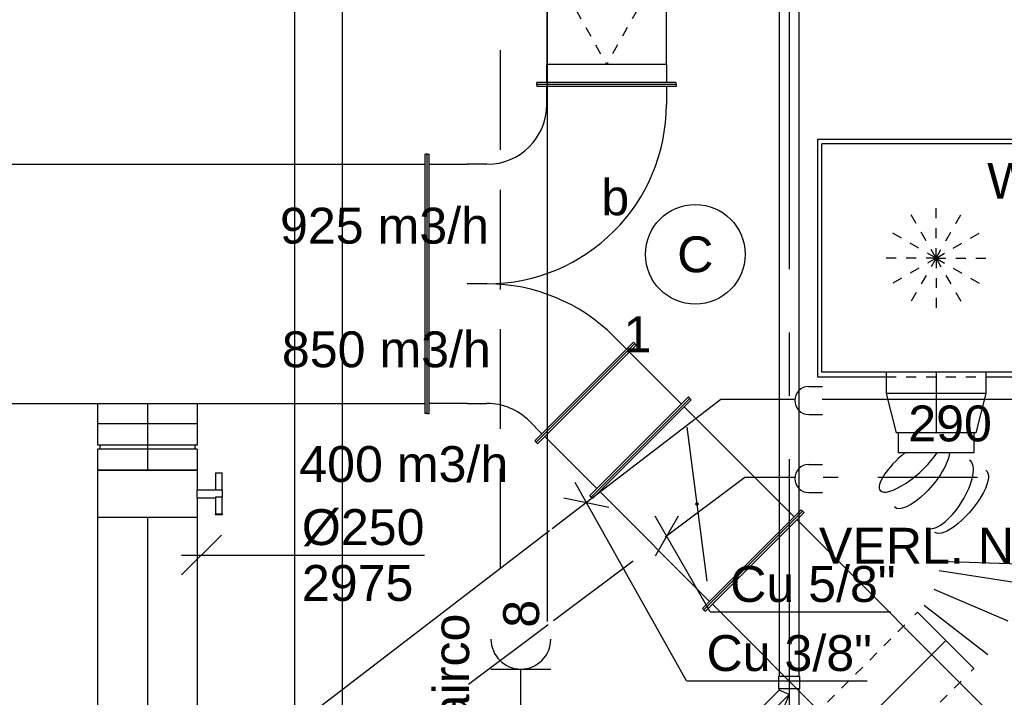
# Model space of a CAD drawing. Extents: x -138812 to 250702, y -18987 to 104055.
# Tile 59 of 193: x 67823 to 70293, y 15900 to 17599. Entities that reach past the tile are written whole.
import ezdxf
from ezdxf.enums import TextEntityAlignment as Align

# ---------------------------------------------------------------- set-up
doc = ezdxf.new("R2010")
doc.units = 0
doc.header["$LTSCALE"] = 50
for name, pattern in [('2322140', [45, 40, -5]), ('2322203', [45, 5, -2, 5, -2, 5, -2, 5, -2, 5, -2, 5, -5]), ('CENTER2', [28.575, 19.05, -3.175, 3.175, -3.175]), ('STREEPJES', [0.1, 0.05, -0.05])]:
    doc.linetypes.add(name, pattern=pattern)
doc.layers.get('0').update_dxf_attribs({"linetype": 'CONTINUOUS'})
for name, color, linetype in [('EL6131--', 2, 'CONTINUOUS'), ('EL6222--', 3, 'CONTINUOUS'), ('EL6311--', 3, 'CONTINUOUS'), ('EM6131--', 1, 'CONTINUOUS'), ('lMcht aanvoer bestaand_PR', 1, 'CONTINUOUS'), ('lucht retour bestaand', 8, 'CONTINUOUS'), ('WL524---_D', 153, 'CONTINUOUS'), ('WL524---_HARTLIJN', 8, 'CONTINUOUS'), ('WL5448--', 4, 'CONTINUOUS'), ('WL570---_TOEVOER', 3, 'CONTINUOUS'), ('WL570---_TOEVOER_HL', 8, 'CONTINUOUS'), ('WL570---_TOEVOER_RST', 2, 'CONTINUOUS'), ('WL570---_TOEVOER_RST_HL', 1, 'CONTINUOUS'), ('WM5448--', 1, 'CONTINUOUS'), ('WM570---_TOEVOER', 1, 'CONTINUOUS'), ('WM570---_TOEVOER_PR', 1, 'CONTINUOUS'), ('WM570---_TOEVOER_RST_PR', 1, 'CONTINUOUS')]:
    doc.layers.add(name, color=color, linetype=linetype)
doc.styles.add('BURO-018', font='ARIAL.TTF', dxfattribs={"height": 90})

# ---------------------------------------------------------------- blocks, each defined once
blk = doc.blocks.new('1115B3A')
at = {"color": 0, "linetype": 'Continuous'}
blk.add_circle((0, 0), 2.5, dxfattribs=at)
at = {"color": 0, "linetype": 'Continuous', "style": 'BURO-018'}
for tag, p in [('E_GKAST', (0, 8)), ('E_GROEP', (0, 5)), ('E_SGROEP', (4.5, 5)), ('E_ARMCODE', (0, 0)), ('E_SLET', (4.5, -1))]:
    blk.add_attdef(tag, text='', height=1.8, dxfattribs=at).set_placement(p, align=Align.MIDDLE)
blk = doc.blocks.new('*U29')
at = {"color": 0, "ltscale": 10}
for p, q in [((0, 60, -2730), (6239.6, 60, -2730)), ((0, -60, -2730), (6239.6, -60, -2730))]:
    blk.add_line(p, q, dxfattribs=at)
at = {"layer": 'EM6131--', "color": 1, "style": 'BURO-018'}
blk.add_attdef('POSNR', text='', height=90, dxfattribs=at).set_placement((0, 0), align=Align.MIDDLE)
blk = doc.blocks.new('*U326')
at = {"color": 0, "ltscale": 10}
for p, q in [((129.7, 151.3, -2750), (266.5, 5.5, -2750)), ((230.7, -28.2, -2750), (112.2, 134.9, -2750)), ((0, -100, -2750), (0, 100, -2750)), ((49.2, -100, -2750), (23.9, 100, -2750)), ((70.3, 111.9, -2750), (144.5, -75.5, -2750))]:
    blk.add_line(p, q, dxfattribs=at)
for centre, major_axis, ratio, start_param, end_param in [((249.4, 375.1, -2750), (99.8, -6.9), 0.310277, 1.481478, 3.141593), ((249.4, 375.1, -2750), (99.8, -6.9), 0.310277, 3.141593, 5.486533), ((264.7, 254.8, -2750), (97.4, 22.4), 0.388358, 3.141593, 6.283185)]:
    blk.add_ellipse(centre, major_axis=major_axis, ratio=ratio, start_param=start_param, end_param=end_param, dxfattribs=at)
at = {"color": 0, "ltscale": 10, "extrusion": (0, 0, -1)}
for centre, major_axis, ratio, start_param, end_param in [((246.5, 333.7, -2750), (-100.7, -7.9), 0.349925, 3.567149, 6.335221), ((272.5, 220.7, -2750), (100.5, 8.4), 0.351434, 6.232661, 9.374254)]:
    blk.add_ellipse(centre, major_axis=major_axis, ratio=ratio, start_param=start_param, end_param=end_param, dxfattribs=at)
at = {"layer": 'WM570---_TOEVOER_PR', "color": 1, "style": 'BURO-018'}
blk.add_attdef('POSNR', text='', height=90, dxfattribs=at).set_placement((0, 0), align=Align.MIDDLE)
blk = doc.blocks.new('*U327')
at = {"color": 0, "ltscale": 10}
for p, q in [((-53, 125, -2805), (0, 125, -2805)), ((0, 125, -2805), (99.1, 100, -2805)), ((0, 125, -2805), (0, -125, -2805)), ((0, 125, -2805), (0, -125, -2805)), ((0, 125, -2805), (0, -125, -2805)), ((99.1, 100, -2805), (99.1, -100, -2805)), ((99.1, 100, -2805), (99.1, -100, -2805)), ((99.1, 95, -2805), (148.6, 95, -2805)), ((148.6, 95, -2805), (148.6, -95, -2805)), ((148.6, 95, -2805), (148.6, -95, -2805)), ((99.1, -95, -2805), (148.6, -95, -2805)), ((0, -125, -2805), (99.1, -100, -2805)), ((-53, -125, -2805), (0, -125, -2805))]:
    blk.add_line(p, q, dxfattribs=at)
at = {"color": 8, "linetype": 'STREEPJES', "ltscale": 10}
blk.add_line((-53, 125, -2805), (-53, -125, -2805), dxfattribs=at)
at = {"layer": 'WL570---_TOEVOER_RST_HL', "linetype": 'CENTER2'}
for p, q in [((-53, 0, -2805), (0, 0, -2805)), ((0, 0, -2805), (99.1, 0, -2805))]:
    blk.add_line(p, q, dxfattribs=at)
blk.add_circle((99.1, 0, -2805), 0.075, dxfattribs=at)
at = {"layer": 'WM570---_TOEVOER_RST_PR', "color": 1, "style": 'BURO-018'}
blk.add_attdef('POSNR', text='', height=90, dxfattribs=at).set_placement((0, 0), align=Align.MIDDLE)
blk = doc.blocks.new('*U341')
at = {"color": 0, "ltscale": 10}
for p, q in [((0, 125, -2975), (598.6, 125, -2975)), ((598.6, 125, -2975), (598.6, -125, -2975)), ((0, -125, -2975), (598.6, -125, -2975))]:
    blk.add_line(p, q, dxfattribs=at)
at = {"layer": 'WL570---_TOEVOER_HL', "linetype": 'CENTER2'}
blk.add_line((0, 0, -2975), (598.6, 0, -2975), dxfattribs=at)
at = {"layer": 'WM570---_TOEVOER_PR', "color": 1, "style": 'BURO-018'}
blk.add_attdef('POSNR', text='', height=90, dxfattribs=at).set_placement((0, 0), align=Align.MIDDLE)
blk = doc.blocks.new('*U342')
at = {"color": 2, "ltscale": 10}
for p, q in [((-9.9, 187.5, -2975), (-52.4, 187.5, -2975)), ((-52.4, 170.8, -2975), (-52.4, 187.5, -2975)), ((-9.9, 125, -2975), (-9.9, 187.5, -2975)), ((-9.9, 187.5, -2975), (7.3, 187.5, -2975)), ((7.3, 170.8, -2975), (7.3, 187.5, -2975)), ((50.4, 187.5, -2975), (7.3, 187.5, -2975)), ((50.4, 187.5, -2975), (52.4, 187.5, -2975)), ((50.4, 170.8, -2975), (50.4, 187.5, -2975)), ((52.4, 187.5, -2975), (52.4, 170.8, -2975)), ((-52.4, 170.8, -2975), (-9.9, 170.8, -2975)), ((7.3, 170.8, -2975), (50.4, 170.8, -2975)), ((9.9, 125, -2975), (9.9, 170.8, -2975)), ((52.4, 170.8, -2975), (50.4, 170.8, -2975)), ((-59.3, 125, -2975), (-9.9, 125, -2975)), ((-59.3, -125, -2975), (-59.3, 125, -2975)), ((9.9, 125, -2975), (59.4, 125, -2975)), ((59.4, 125, -2975), (59.4, -125, -2975)), ((-59.3, -125, -2975), (59.4, -125, -2975))]:
    blk.add_line(p, q, dxfattribs=at)
blk.add_spline([(9.8, 125, -2975), (9.7, 125, -2975), (9.4, 125, -2975), (9.1, 124.9, -2975), (8.6, 124.9, -2975), (8.1, 124.9, -2975), (7.5, 124.8, -2975), (6.8, 124.8, -2975), (6.1, 124.8, -2975), (5.2, 124.7, -2975), (4.4, 124.7, -2975), (3.4, 124.7, -2975), (2.5, 124.6, -2975), (1.5, 124.6, -2975), (0.5, 124.6, -2975), (-0.5, 124.6, -2975), (-1.5, 124.6, -2975), (-2.5, 124.6, -2975), (-3.4, 124.7, -2975), (-4.4, 124.7, -2975), (-5.2, 124.7, -2975), (-6.1, 124.8, -2975), (-6.8, 124.8, -2975), (-7.5, 124.8, -2975), (-8.1, 124.9, -2975), (-8.6, 124.9, -2975), (-9.1, 124.9, -2975), (-9.4, 125, -2975), (-9.7, 125, -2975), (-9.8, 125, -2975), (-9.9, 125, -2975)], degree=3, dxfattribs=at)
at = {"layer": 'WL570---_TOEVOER', "color": 1, "style": 'BURO-018'}
blk.add_attdef('I', text='', height=90, dxfattribs=at).set_placement((0, 0), align=Align.MIDDLE)
at = {"layer": 'WM570---_TOEVOER_PR', "color": 1, "style": 'BURO-018'}
blk.add_attdef('POSNR', text='', height=90, dxfattribs=at).set_placement((0, 0), align=Align.MIDDLE)
blk = doc.blocks.new('*U343')
at = {"color": 0, "ltscale": 10}
for p, q in [((-58, 125, -2975), (-5, 125, -2975)), ((-58, 125, -2975), (-58, -125, -2975)), ((-5, 125, -2975), (-5, -125, -2975)), ((5, 125, -2975), (58, 125, -2975)), ((5, 125, -2975), (5, -125, -2975)), ((58, 125, -2975), (58, -125, -2975)), ((-5, 118.75, -2975), (5, 118.75, -2975)), ((-5, -118.75, -2975), (5, -118.75, -2975)), ((-58, -125, -2975), (-5, -125, -2975)), ((5, -125, -2975), (58, -125, -2975))]:
    blk.add_line(p, q, dxfattribs=at)
at = {"layer": 'WL570---_TOEVOER_HL', "linetype": 'CENTER2'}
blk.add_line((-58, 0, -2975), (58, 0, -2975), dxfattribs=at)
at = {"layer": 'WM570---_TOEVOER_PR', "color": 1, "style": 'BURO-018'}
blk.add_attdef('POSNR', text='', height=90, dxfattribs=at).set_placement((0, 0), align=Align.MIDDLE)
blk = doc.blocks.new('*U344')
at = {"color": 0, "ltscale": 10}
for p, q in [((0, 125, -2975), (51.3, 125, -2975)), ((0, -125, -2975), (0, 125, -2975)), ((51.3, 125, -2975), (51.3, -125, -2975)), ((0, -125, -2975), (51.3, -125, -2975))]:
    blk.add_line(p, q, dxfattribs=at)
at = {"layer": 'WL570---_TOEVOER_HL', "linetype": 'CENTER2'}
blk.add_line((0, 0, -2975), (51.3, 0, -2975), dxfattribs=at)
at = {"layer": 'WM570---_TOEVOER_PR', "color": 1, "style": 'BURO-018'}
blk.add_attdef('POSNR', text='', height=90, dxfattribs=at).set_placement((0, 0), align=Align.MIDDLE)
blk = doc.blocks.new('*U383')
at = {"color": 0, "ltscale": 10}
for p, q in [((297.5, 297.5, -2782.5), (-297.5, 297.5, -2782.5)), ((-297.5, 297.5, -2782.5), (-297.5, -297.5, -2782.5)), ((297.5, -297.5, -2782.5), (297.5, 297.5, -2782.5)), ((286.5, 286.5, -2782.5), (-286.5, 286.5, -2782.5)), ((-286.5, -286.5, -2782.5), (-286.5, 286.5, -2782.5)), ((286.5, -286.5, -2782.5), (286.5, 286.5, -2782.5)), ((286.5, -286.5, -2782.5), (-286.5, -286.5, -2782.5)), ((-297.5, -297.5, -2782.5), (-125, -297.5, -2782.5)), ((125, -297.5, -2782.5), (297.5, -297.5, -2782.5))]:
    blk.add_line(p, q, dxfattribs=at)
at = {"color": 8, "linetype": 'STREEPJES', "ltscale": 10}
for p, q in [((0, 0, -2782.5), (0, 125, -2782.5)), ((0, 0, -2782.5), (-62.5, 108.3, -2782.5)), ((0, 0, -2782.5), (62.5, 108.3, -2782.5)), ((0, 0, -2782.5), (-108.3, 62.5, -2782.5)), ((0, 0, -2782.5), (108.3, 62.5, -2782.5)), ((0, 0, -2782.5), (-125, 0, -2782.5)), ((0, 0, -2782.5), (-108.3, -62.5, -2782.5)), ((0, 0, -2782.5), (-62.5, -108.3, -2782.5)), ((0, 0, -2782.5), (0, -125, -2782.5)), ((0, 0, -2782.5), (62.5, -108.3, -2782.5)), ((0, 0, -2782.5), (108.3, -62.5, -2782.5)), ((0, 0, -2782.5), (125, 0, -2782.5)), ((-125, -297.5, -2782.5), (125, -297.5, -2782.5))]:
    blk.add_line(p, q, dxfattribs=at)
at = {"layer": 'WL570---_TOEVOER_RST_HL', "linetype": 'CENTER2'}
blk.add_circle((0, 0, -2782.5), 0.075, dxfattribs=at)
at = {"layer": 'WL570---_TOEVOER_RST', "color": 1, "style": 'BURO-018'}
for tag in ['MC', 'Q']:
    blk.add_attdef(tag, text='', height=90, dxfattribs=at).set_placement((0, 0), align=Align.MIDDLE)
at = {"layer": 'WM570---_TOEVOER_RST_PR', "color": 1, "style": 'BURO-018'}
blk.add_attdef('POSNR', text='', height=90, dxfattribs=at).set_placement((0, 0), align=Align.MIDDLE)
blk = doc.blocks.new('*U396')
at = {"color": 0, "ltscale": 10}
for p, q in [((0, 175, -2975), (5, 175, -2975)), ((0, -175, -2975), (0, 175, -2975)), ((5, -175, -2975), (5, 175, -2975)), ((194.8, 175, -2975), (189.8, 175, -2975)), ((189.8, -175, -2975), (189.8, 175, -2975)), ((194.8, -175, -2975), (194.8, 175, -2975)), ((5, 150, -2975), (189.8, 150, -2975)), ((5, -150, -2975), (189.8, -150, -2975)), ((0, -175, -2975), (5, -175, -2975)), ((194.8, -175, -2975), (189.8, -175, -2975))]:
    blk.add_line(p, q, dxfattribs=at)
at = {"layer": 'lMcht aanvoer bestaand_PR', "color": 1, "style": 'BURO-018'}
blk.add_attdef('POSNR', text='', height=90, dxfattribs=at).set_placement((0, 0), align=Align.MIDDLE)
blk = doc.blocks.new('LDS')
at = {"color": 0, "linetype": 'Continuous'}
for p, q in [((0, 1), (1, 1)), ((0, -1), (1, -1))]:
    blk.add_line(p, q, dxfattribs=at)
blk.add_arc((0, 0), 1, 90, 270, dxfattribs=at)
blk = doc.blocks.new('*U535')
at = {"layer": 'WM570---_TOEVOER', "color": 0, "ltscale": 10}
for p, q in [((-50, -50), (50, 50)), ((-50, 0), (559.5, 0))]:
    blk.add_line(p, q, dxfattribs=at)
at = {"layer": 'WM570---_TOEVOER', "color": 0, "style": 'BURO-018'}
for s, p in [('%%c250', (252, 25)), ('2975', (252, -115))]:
    blk.add_text(s, height=90, dxfattribs=at).set_placement(p)
blk = doc.blocks.new('*U554')
at = {"color": 0, "ltscale": 10}
for p, q in [((2699.6, 325, -2975), (2694.6, 325, -2975)), ((2694.6, -325, -2975), (2694.6, 325, -2975)), ((2699.6, -325, -2975), (2699.6, 325, -2975)), ((5, 300, -2975), (2694.6, 300, -2975)), ((5, -300, -2975), (2694.6, -300, -2975)), ((2699.6, -325, -2975), (2694.6, -325, -2975))]:
    blk.add_line(p, q, dxfattribs=at)
at = {"layer": 'lMcht aanvoer bestaand_PR', "color": 1, "style": 'BURO-018'}
blk.add_attdef('POSNR', text='', height=90, dxfattribs=at).set_placement((0, 0), align=Align.MIDDLE)
blk = doc.blocks.new('*U587')
at = {"color": 0, "ltscale": 10}
for p, q in [((0, 175, -2975), (5, 175, -2975)), ((0, -175, -2975), (0, 175, -2975)), ((5, -175, -2975), (5, 175, -2975)), ((2119.6, 175, -2975), (2114.6, 175, -2975)), ((2114.6, -175, -2975), (2114.6, 175, -2975)), ((2119.6, -175, -2975), (2119.6, 175, -2975)), ((5, 150, -2975), (2114.6, 150, -2975)), ((5, -150, -2975), (2114.6, -150, -2975)), ((0, -175, -2975), (5, -175, -2975)), ((2119.6, -175, -2975), (2114.6, -175, -2975))]:
    blk.add_line(p, q, dxfattribs=at)
at = {"layer": 'lMcht aanvoer bestaand_PR', "color": 1, "style": 'BURO-018'}
blk.add_attdef('POSNR', text='', height=90, dxfattribs=at).set_placement((0, 0), align=Align.MIDDLE)
blk = doc.blocks.new('*U588')
at = {"color": 8, "linetype": 'STREEPJES', "ltscale": 10}
for p, q in [((0, 100, -2750), (27.8, 100, -2750)), ((0, 95, -2750), (0, 100, -2750)), ((78.7, 100, -2750), (418.7, 100, -2750)), ((78.7, -100, -2750), (418.7, -100, -2750))]:
    blk.add_line(p, q, dxfattribs=at)
at = {"color": 0, "ltscale": 10}
for p, q in [((27.8, 100, -2750), (58.7, 100, -2750)), ((438.7, 100, -2750), (448.3, 100, -2750)), ((448.3, 100, -2750), (448.3, -100, -2750)), ((0, -100, -2750), (0, 95, -2750)), ((0, -100, -2750), (58.7, -100, -2750)), ((438.7, -100, -2750), (448.3, -100, -2750))]:
    blk.add_line(p, q, dxfattribs=at)
at = {"layer": 'WL570---_TOEVOER_HL', "linetype": 'CENTER2'}
blk.add_line((0, 0, -2750), (448.3, 0, -2750), dxfattribs=at)
at = {"layer": 'WM570---_TOEVOER_PR', "color": 1, "style": 'BURO-018'}
blk.add_attdef('POSNR', text='', height=90, dxfattribs=at).set_placement((0, 0), align=Align.MIDDLE)
blk = doc.blocks.new('111304')
at = {"color": 0, "linetype": 'Continuous'}
for p, q in [((-1.5, 4.5), (1.5, 4.5)), ((0, 1), (0, 4.5))]:
    blk.add_line(p, q, dxfattribs=at)
blk.add_arc((0, 6), 1.5, 180, 0, dxfattribs=at)
at = {"color": 0, "linetype": 'Continuous', "style": 'BURO-018'}
for tag, p in [('E_GKAST', (0, 11.5)), ('E_GROEP', (0, 8.5)), ('E_SGROEP', (4.5, 8.5))]:
    blk.add_attdef(tag, text='', height=1.8, dxfattribs=at).set_placement(p, align=Align.MIDDLE)
at = {"color": 0, "linetype": 'Continuous', "style": 'BURO-018', "flags": 1}
for tag, p in [('E_VERMCODE', (13, 8.5)), ('E_MATCODE', (0, 0))]:
    blk.add_attdef(tag, text='', height=1.8, dxfattribs=at).set_placement(p, align=Align.MIDDLE)
blk = doc.blocks.new('*U2074', base_point=(69244.5, 16388.2, 2700))
at = {"color": 0, "linetype": 'Continuous'}
for p, q in [((69495.7, 15940.8, 2700), (69216.3, 16438.5, 2700)), ((69188, 16399.8, 2700), (69301.1, 16376.6, 2700)), ((69495.7, 15940.8, 2700), (69948.7, 15940.8, 2700))]:
    blk.add_line(p, q, dxfattribs=at)
at = {"color": 0, "linetype": 'Continuous', "style": 'BURO-018'}
blk.add_text('Cu 3/8"', height=90, dxfattribs=at).set_placement((69545.7, 15965.8, 2700))
blk = doc.blocks.new('*U2075', base_point=(69445.4, 16304, 2700))
at = {"color": 0, "linetype": 'Continuous'}
for p, q in [((69474.3, 16354, 2700), (69416.6, 16254, 2700)), ((69555.1, 16114, 2700), (69416.6, 16354, 2700)), ((69555.1, 16114, 2700), (70008, 16114, 2700))]:
    blk.add_line(p, q, dxfattribs=at)
at = {"color": 0, "linetype": 'Continuous', "style": 'BURO-018'}
blk.add_text('Cu 5/8"', height=90, dxfattribs=at).set_placement((69605.1, 16139, 2700))
blk = doc.blocks.new('*U2123')
at = {"color": 0, "ltscale": 10}
for p, q in [((0, 25, -2750), (1973.9, 25, -2750)), ((0, -25, -2750), (0, 25, -2750)), ((0, -25, -2750), (1973.9, -25, -2750))]:
    blk.add_line(p, q, dxfattribs=at)
at = {"layer": 'WL524---_HARTLIJN', "linetype": 'CENTER2'}
blk.add_line((0, 0, -2750), (2004.9, 0, -2750), dxfattribs=at)
at = {"layer": 'WL524---_D', "color": 1, "style": 'BURO-018'}
blk.add_attdef('POSNR', text='', height=90, dxfattribs=at).set_placement((0, 0), align=Align.MIDDLE)
blk = doc.blocks.new('*U2125')
at = {"color": 0, "ltscale": 10}
for p, q in [((-45, 26.2, -2750), (-14, 26.2, -2750)), ((-45, 26.2, -2750), (-45, -26.2, -2750)), ((-14, 26.2, -2750), (-12.8, 25, -2750)), ((-14, 26.2, -2750), (-14, -26.2, -2750)), ((-12.8, 25, -2750), (63.8, 25, -2750)), ((65, 26.2, -2750), (63.8, 25, -2750)), ((96, 26.2, -2750), (65, 26.2, -2750)), ((65, -26.2, -2750), (65, 26.2, -2750)), ((96, -26.2, -2750), (96, 26.2, -2750)), ((0, 0, -2750), (-10.4, -25, -2750)), ((0, 0, -2750), (60.4, -25, -2750)), ((-45, -26.2, -2750), (-14, -26.2, -2750)), ((-14, -26.2, -2750), (-12.8, -25, -2750)), ((-12.8, -25, -2750), (-10.4, -25, -2750)), ((-10.4, -25, -2750), (27.4, -62.8, -2750)), ((27.4, -64.5, -2750), (64.5, -27.4, -2750)), ((49.3, -86.4, -2750), (86.4, -49.3, -2750)), ((60.4, -25, -2750), (63.8, -25, -2750)), ((60.4, -25, -2750), (62.8, -27.4, -2750)), ((64.5, -27.4, -2750), (62.8, -27.4, -2750)), ((65, -26.2, -2750), (63.8, -25, -2750)), ((86.4, -49.3, -2750), (64.5, -27.4, -2750)), ((96, -26.2, -2750), (65, -26.2, -2750)), ((27.4, -64.5, -2750), (27.4, -62.8, -2750)), ((49.3, -86.4, -2750), (27.4, -64.5, -2750))]:
    blk.add_line(p, q, dxfattribs=at)
at = {"layer": 'WL524---_HARTLIJN', "linetype": 'CENTER2'}
for p, q in [((-14, 0, -2750), (65, 0, -2750)), ((0, 0, -2750), (46, -46, -2750))]:
    blk.add_line(p, q, dxfattribs=at)
at = {"layer": 'WL524---_D', "color": 1, "style": 'BURO-018'}
blk.add_attdef('POSNR', text='', height=90, dxfattribs=at).set_placement((0, 0), align=Align.MIDDLE)
blk = doc.blocks.new('*U2159')
at = {"color": 0, "ltscale": 10}
for p, q in [((-367, 175, -2975), (-362, 175, -2975)), ((-367, -175, -2975), (-367, 175, -2975)), ((-362, -175, -2975), (-362, 175, -2975)), ((0, 175, -2975), (-5, 175, -2975)), ((-5, -175, -2975), (-5, 175, -2975)), ((0, -175, -2975), (0, 175, -2975)), ((-362, 150, -2975), (-317, 150, -2975)), ((-50, 150, -2975), (-317, 150, -2975)), ((-317, -150, -2975), (-317, 150, -2975)), ((-5, 150, -2975), (-50, 150, -2975)), ((-50, -150, -2975), (-50, 150, -2975)), ((-317, -150, -2975), (-362, -150, -2975)), ((-317, -150, -2975), (-50, -150, -2975)), ((-50, -150, -2975), (-5, -150, -2975)), ((-367, -175, -2975), (-362, -175, -2975)), ((0, -175, -2975), (-5, -175, -2975))]:
    blk.add_line(p, q, dxfattribs=at)
at = {"color": 8, "linetype": 'STREEPJES', "ltscale": 10}
for p in [(-50, 150, -300), (-50, -150, -300)]:
    blk.add_line(p, (-317, 0, -125), dxfattribs=at)
at = {"layer": 'WM570---_TOEVOER_PR', "color": 1, "style": 'BURO-018'}
blk.add_attdef('POSNR', text='', height=90, dxfattribs=at).set_placement((0, 0), align=Align.MIDDLE)
blk = doc.blocks.new('*U2161')
at = {"color": 0, "ltscale": 10}
for p, q in [((175, 500, -2975), (175, 495, -2975)), ((525, 500, -2975), (175, 500, -2975)), ((525, 495, -2975), (175, 495, -2975)), ((200, 450, -2975), (200, 495, -2975)), ((500, 495, -2975), (500, 450, -2975)), ((525, 500, -2975), (525, 495, -2975)), ((-100, 325, -2975), (-95, 325, -2975)), ((-100, -325, -2975), (-100, 325, -2975)), ((-95, -325, -2975), (-95, 325, -2975)), ((-95, 300, -2975), (0, 300, -2975)), ((50, 300, -2975), (0, 300, -2975)), ((50, 0, -2975), (0, 0, -2975)), ((170.2, -393.4, -2975), (417.7, -145.9, -2975)), ((368.2, -131.8, -2975), (400, -163.6, -2975)), ((421.2, -149.5, -2975), (417.7, -145.9, -2975)), ((173.7, -397, -2975), (421.2, -149.5, -2975)), ((0, -300, -2975), (-95, -300, -2975)), ((0, -300, -2975), (50, -300, -2975)), ((-100, -325, -2975), (-95, -325, -2975)), ((187.9, -375.8, -2975), (156.1, -343.9, -2975)), ((173.7, -397, -2975), (170.2, -393.4, -2975))]:
    blk.add_line(p, q, dxfattribs=at)
for centre, radius, start, end in [((50, 450, -2975), 150, 270, 0), ((50, 450, -2975), 450, 270, 0), ((50, -450, -2975), 450, 45, 90), ((50, -450, -2975), 150, 45, 90)]:
    blk.add_arc(centre, radius, start, end, dxfattribs=at)
at = {"layer": 'WM570---_TOEVOER_PR', "color": 1, "style": 'BURO-018'}
blk.add_attdef('POSNR', text='', height=90, dxfattribs=at).set_placement((0, 0), align=Align.MIDDLE)

msp = doc.modelspace()

# ---------------------------------------------------------------- hatches: boundary and pattern name
at = {"layer": 'lucht retour bestaand'}
h = msp.add_hatch(color=256, dxfattribs=at)
edge = h.paths.add_edge_path()
edge.add_ellipse((69521.70577, 16384.36475), major_axis=(0, 3), ratio=1, start_angle=0, end_angle=360)

# ---------------------------------------------------------------- linework, layer by layer
for p, q in [((69256.54073, 16402.04242), (69504.0281, 16649.52979)), ((69504.0281, 16649.52979), (69507.56364, 16645.99426)), ((69260.07626, 16398.50689), (69507.56364, 16645.99426)), ((69256.54073, 16402.04242), (69260.07626, 16398.50689)), ((69539.38344, 16119.19971), (69786.87082, 16366.68708)), ((69786.87082, 16366.68708), (69783.33528, 16370.22262)), ((69539.38344, 16119.19971), (69535.84791, 16122.73524))]:
    msp.add_line(p, q, dxfattribs=at)
msp.add_circle((69521.70577, 16384.36475), 3, dxfattribs=at)
at = {"layer": 'WL5448--', "linetype": '2322140'}
for p, q in [((69146.51231, 16089.95091, 2750), (69146.51231, 17972.69382, 2750)), ((69581.6117, 16646.48215, 2700), (69158.37183, 16322.17408, 2700)), ((69765.47755, 16646.48215, 2800), (69581.6117, 16646.48215, 2800)), ((70931.09606, 16646.48215, 2800), (69835.81516, 16646.48215, 2800)), ((69152.21335, 16317.45514, 2700), (68494.40593, 15813.40941, 2700))]:
    msp.add_line(p, q, dxfattribs=at)
at = {"layer": 'WL5448--', "linetype": '2322203'}
for p, q in [((69028.80004, 16222.88955, 2750), (69028.80004, 17854.98155, 2750)), ((69641.92685, 16451.20163, 2700), (69153.67969, 16085.53728, 2700)), ((69766.63062, 16451.20163, 2800), (69641.92685, 16451.20163, 2800)), ((70925.84614, 16451.20163, 2800), (69838.12131, 16451.20163, 2800)), ((69148.78088, 16081.8684, 2700), (68676.81356, 15728.39656, 2700))]:
    msp.add_line(p, q, dxfattribs=at)
at = {"layer": 'WL570---_TOEVOER'}
for p, q in [((69489.88597, 16628.31659), (69765.65761, 16352.54495)), ((69496.48463, 16577.72683), (69546.92691, 16191.00267)), ((69277.75393, 16416.18456), (69553.52558, 16140.41291)), ((69535.84791, 16122.73524), (69783.33528, 16370.22262))]:
    msp.add_line(p, q, dxfattribs=at)

# ---------------------------------------------------------------- block references
at = {"layer": 'EL6131--', "rotation": 90}
msp.add_blockref('*U29', (68572.74587, 12831.39869, 2730), dxfattribs=at)
at = {"layer": 'EL6222--'}
ref = msp.add_blockref('111304', (69080.15619, 15745.78812), dxfattribs=dict(at, xscale=50, yscale=50, zscale=50))
ref.add_attrib('E_GROEP', '8', dxfattribs={"layer": '0', "color": 1, "linetype": 'Continuous', "height": 90, "rotation": 90, "style": 'BURO-018'}).set_placement((69080.7285, 16109.35675), align=Align.MIDDLE)
at = {"layer": 'EL6311--'}
ref = msp.add_blockref('1115B3A', (69517.63397, 17010.7869), dxfattribs=dict(at, xscale=49.99999999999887, yscale=49.99999999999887, zscale=50, rotation=189.1701748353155))
ref.add_attrib('E_ARMCODE', 'C', dxfattribs={"layer": '0', "color": 1, "linetype": 'Continuous', "height": 90, "style": 'BURO-018'}).set_placement((69517.63397, 17010.7869), align=Align.MIDDLE)
ref.add_attrib('E_SLET', 'b', dxfattribs={"layer": '0', "color": 1, "linetype": 'Continuous', "height": 90, "style": 'BURO-018'}).set_placement((69316.9813, 17155.66101), align=Align.MIDDLE)
ref.add_attrib('E_GROEP', '1', dxfattribs={"layer": '0', "color": 1, "linetype": 'Continuous', "height": 90, "style": 'BURO-018'}).set_placement((69372.75986, 16810.13423), align=Align.MIDDLE)
at = {"layer": 'WL524---_D', "rotation": 270}
for name, p in [('*U2123', (69752.71842, 17925.88827, 2750)), ('*U2125', (69752.71842, 15907.01183, 2750))]:
    msp.add_blockref(name, p, dxfattribs=at)
at = {"layer": 'WL5448--', "color": 2, "xscale": 35, "yscale": 35, "zscale": 35}
for p in [(69802.0571, 16644.16524, 2900), (69802.0571, 16448.61431, 2900)]:
    msp.add_blockref('LDS', p, dxfattribs=at)
at = {"layer": 'WL570---_TOEVOER'}
for name, p, rotation in [('*U2159', (69295.03333, 17803.72856, 2975), 90), ('*U396', (69242.52071, 16663.54982, 2975), 315), ('*U344', (68143.11674, 16636.77312, 2975), 270), ('*U326', (70145.7504, 16042.51919, 2750), 45), ('*U343', (68143.11674, 16527.47312, 2975), 270), ('*U342', (68143.11674, 16410.12312, 2975), 270), ('*U341', (68143.11674, 16350.77312, 2975), 270), ('*U587', (69663.12713, 16242.9434, 2975), 314.9999999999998), ('*U588', (69828.77938, 15725.54817, 2750), 45)]:
    msp.add_blockref(name, p, dxfattribs=dict(at, rotation=rotation))
for name, p in [('*U2161', (68945.03333, 16936.77312, 2975)), ('*U554', (66145.45305, 16936.77312, 2975))]:
    msp.add_blockref(name, p, dxfattribs=at)
at = {"layer": 'WL570---_TOEVOER_RST'}
ref = msp.add_blockref('*U383', (70121.43872, 17001.35292, 2782.5), dxfattribs=at)
ref.add_attrib('Q', '290', dxfattribs={"color": 1, "height": 90, "style": 'BURO-018'}).set_placement((70156.60874, 16586.7016), align=Align.MIDDLE)
ref.add_attrib('MC', 'W', dxfattribs={"color": 1, "height": 90, "style": 'BURO-018'}).set_placement((70308.94118, 17195.15094), align=Align.MIDDLE)
at = {"layer": 'WL570---_TOEVOER_RST', "rotation": 270}
msp.add_blockref('*U327', (70121.43872, 16661.85292, 2805), dxfattribs=at)
at = {"layer": 'WM5448--'}
for name, p in [('*U2074', (69244.53518, 16388.19686, 2700)), ('*U2075', (69445.44057, 16304.04659, 2700))]:
    msp.add_blockref(name, p, dxfattribs=at)
at = {"layer": 'WM570---_TOEVOER'}
msp.add_blockref('*U535', (68278.74153, 16256.64804, 2975), dxfattribs=at)

# ---------------------------------------------------------------- texts
at = {"layer": 'EL6222--', "color": 1, "style": 'BURO-018'}
msp.add_text('airco', height=90, rotation=90, dxfattribs=at).set_placement((68950.33473, 15837.25865))
at = {"layer": 'EL6311--', "color": 1, "style": 'BURO-018'}
msp.add_text('VERL. NTB', height=90, dxfattribs=at).set_placement((69827.90946, 16234.91487))
at = {"layer": 'WM570---_TOEVOER', "style": 'BURO-018'}
for s, p in [('925 m3/h', (68475.92167, 17037.65124)), ('850 m3/h', (68480.62675, 16727.54352)), ('400 m3/h', (68524.25569, 16439.83847))]:
    msp.add_text(s, height=90, dxfattribs=at).set_placement(p)

doc.saveas('drawing.dxf')
